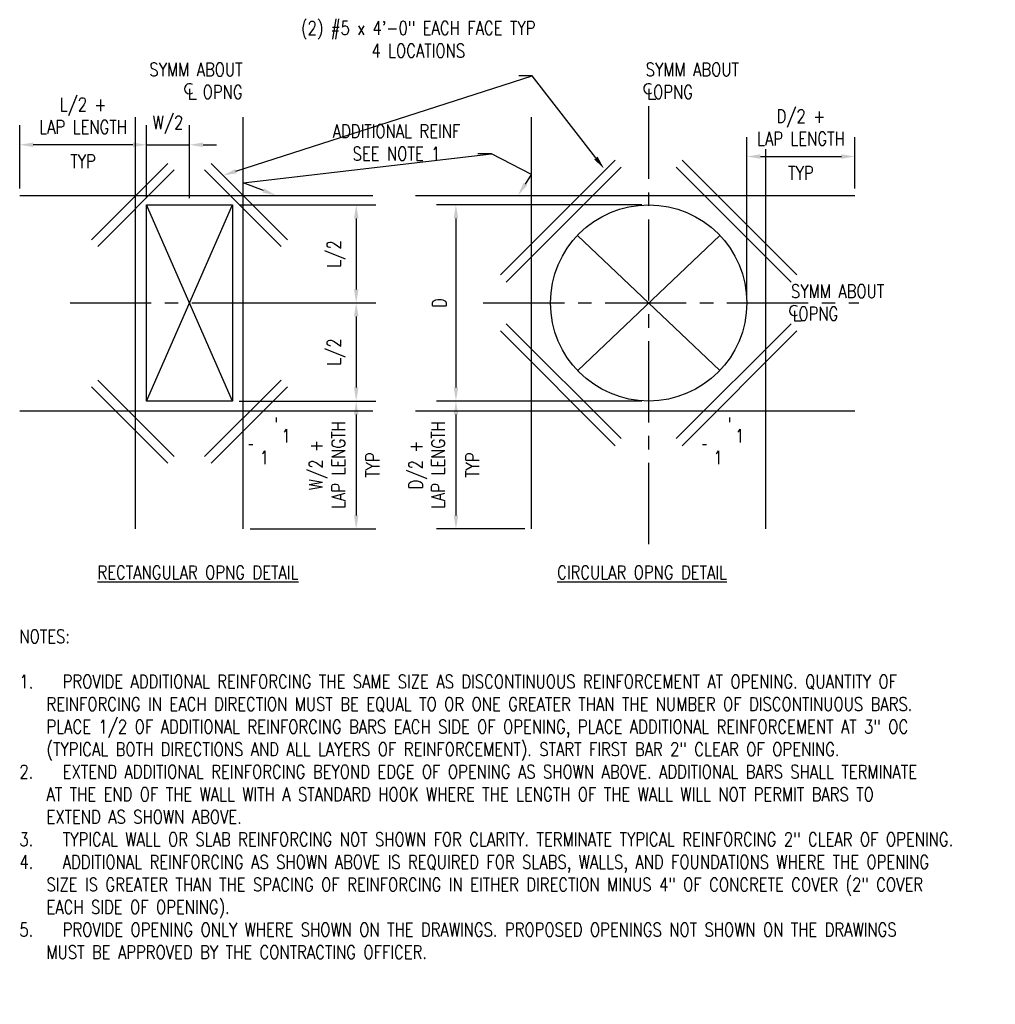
# Model space of a CAD drawing. Header units: inches. Extents: x -248 to 839, y 50 to 327.
# Tile 3 of 5: x 88 to 97, y 81 to 90. Entities that reach past the tile are written whole.
import ezdxf
from ezdxf import colors
from ezdxf.entities.mleader import LeaderData, LeaderLine
from ezdxf.math import Vec2, Vec3

# ---------------------------------------------------------------- set-up
doc = ezdxf.new("R2010")
doc.units = ezdxf.units.IN
doc.header["$MEASUREMENT"] = 0
doc.linetypes.add('CENTER2', pattern=[1.125, 0.75, -0.125, 0.125, -0.125])
doc.layers.get('Defpoints').update_dxf_attribs({"color": 6})
for name, color, linetype in [('A-DETL-CNTR', 2, 'CENTER2'), ('A-DETL-MEDM', 3, 'Continuous'), ('A-DETL-THIN', 1, 'Continuous'), ('A-DETL-WIDE', 5, 'Continuous'), ('S-ANNO-DIMS', 1, 'Continuous'), ('S-ANNO-NOTE', 2, 'Continuous')]:
    doc.layers.add(name, color=color, linetype=linetype)
doc.layers.add('A-WALL-PATT', color=9, linetype='Continuous', true_color=0x808080)
doc.styles.add('Annotative', font='romans.shx', dxfattribs={"width": 0.8, "height": 0.125})
doc.dimstyles.new('Annotative', dxfattribs={"dimscale": 0, "dimtxt": 0.125, "dimasz": 0.125, "dimexe": 0.18, "dimexo": 0.0625, "dimgap": 0.09, "dimtad": 1, "dimdec": 3, "dimzin": 3, "dimdsep": 46, "dimlunit": 4, "dimtxsty": 'Annotative', "dimcen": 0.09, "dimclrt": 2, "dimazin": 2, "dimtfac": 1, "dimtdec": 3, "dimtmove": 0, "dimatfit": 0, "dimfxl": 1, "dimtfill": 1, "dimfrac": 2, "dimtolj": 1, "dimtzin": 0, "dimarcsym": 0})

# ---------------------------------------------------------------- blocks, each defined once
blk = doc.blocks.new('Centerline_USACE - Centerline-605358-EXTRA REINFORCING AROUND OPENINGS')
at = {"layer": 'S-ANNO-NOTE'}
for p, q in [((0, 0.0259), (0, -0.0678)), ((0, -0.0678), (0.0642, -0.0678))]:
    blk.add_line(p, q, dxfattribs=at)
blk.add_arc((0, 0.0273), 0.0469, 55.77551, 308.03717, dxfattribs=at)
blk = doc.blocks.new('*D15')
at = {"layer": 'Defpoints', "color": 0, "lineweight": -3, "transparency": 16777216}
for p in [(89.7809, 86.5456), (89.8807, 85.3642), (90.9237, 85.3642)]:
    blk.add_point(p, dxfattribs=at)
at = {"layer": 'S-ANNO-DIMS', "color": 0, "lineweight": -2, "transparency": 16777216}
for p, q in [((89.8434, 86.5456), (91.1037, 86.5456)), ((90.9237, 86.4206), (90.9237, 85.4892)), ((89.9432, 85.3642), (91.1037, 85.3642))]:
    blk.add_line(p, q, dxfattribs=at)
at = {"layer": 'S-ANNO-DIMS', "color": 0, "lineweight": -3, "transparency": 16777216}
for points in [[(90.9029, 86.4206), (90.9446, 86.4206), (90.9237, 86.5456)], [(90.9029, 85.4892), (90.9446, 85.4892), (90.9237, 85.3642)]]:
    blk.add_solid(points, dxfattribs=at)
at = {"layer": 'S-ANNO-DIMS', "color": 2, "lineweight": -3, "transparency": 16777216, "insert": (90.6552, 85.9549), "char_height": 0.125, "attachment_point": 5, "rotation": 90, "style": 'Annotative', "bg_fill": 3, "box_fill_scale": 1.25, "bg_fill_color": 256, "bg_fill_true_color": 13158600, "bg_fill_transparency": 0}
blk.add_mtext('\\A1;W/2 +\\PLAP LENGTH', dxfattribs=at)
at = {"layer": 'S-ANNO-DIMS', "color": 2, "lineweight": -3, "transparency": 16777216, "insert": (91.0762, 85.9549), "char_height": 0.125, "attachment_point": 5, "rotation": 90, "style": 'Annotative', "bg_fill": 3, "box_fill_scale": 1.25, "bg_fill_color": 256, "bg_fill_true_color": 13158600, "bg_fill_transparency": 0}
blk.add_mtext('\\A1;TYP', dxfattribs=at)
blk = doc.blocks.new('*D16')
at = {"layer": 'Defpoints', "color": 0, "lineweight": -3, "transparency": 16777216}
for p in [(89.7809, 88.3581), (89.8807, 87.4518), (90.9237, 87.4518)]:
    blk.add_point(p, dxfattribs=at)
at = {"layer": 'S-ANNO-DIMS', "color": 0, "lineweight": -2, "transparency": 16777216}
for p, q in [((89.8434, 88.3581), (91.1037, 88.3581)), ((90.9237, 88.2331), (90.9237, 87.5768)), ((89.9432, 87.4518), (91.1037, 87.4518))]:
    blk.add_line(p, q, dxfattribs=at)
at = {"layer": 'S-ANNO-DIMS', "color": 0, "lineweight": -3, "transparency": 16777216}
for points in [[(90.9029, 88.2331), (90.9446, 88.2331), (90.9237, 88.3581)], [(90.9029, 87.5768), (90.9446, 87.5768), (90.9237, 87.4518)]]:
    blk.add_solid(points, dxfattribs=at)
at = {"layer": 'S-ANNO-DIMS', "color": 2, "lineweight": -3, "transparency": 16777216, "insert": (90.7385, 87.9049), "char_height": 0.125, "attachment_point": 5, "rotation": 90, "style": 'Annotative', "bg_fill": 3, "box_fill_scale": 1.25, "bg_fill_color": 256, "bg_fill_true_color": 13158600, "bg_fill_transparency": 0}
blk.add_mtext('\\A1;L/2', dxfattribs=at)
blk = doc.blocks.new('*D17')
at = {"layer": 'Defpoints', "color": 0, "lineweight": -3, "transparency": 16777216}
for p in [(89.8807, 87.4518), (89.7809, 86.5456), (90.9237, 86.5456)]:
    blk.add_point(p, dxfattribs=at)
at = {"layer": 'S-ANNO-DIMS', "color": 0, "lineweight": -2, "transparency": 16777216}
for p, q in [((89.9432, 87.4518), (91.1037, 87.4518)), ((90.9237, 87.3268), (90.9237, 86.6706)), ((89.8434, 86.5456), (91.1037, 86.5456))]:
    blk.add_line(p, q, dxfattribs=at)
at = {"layer": 'S-ANNO-DIMS', "color": 0, "lineweight": -3, "transparency": 16777216}
for points in [[(90.9029, 87.3268), (90.9446, 87.3268), (90.9237, 87.4518)], [(90.9029, 86.6706), (90.9446, 86.6706), (90.9237, 86.5456)]]:
    blk.add_solid(points, dxfattribs=at)
at = {"layer": 'S-ANNO-DIMS', "color": 2, "lineweight": -3, "transparency": 16777216, "insert": (90.7385, 86.9987), "char_height": 0.125, "attachment_point": 5, "rotation": 90, "style": 'Annotative', "bg_fill": 3, "box_fill_scale": 1.25, "bg_fill_color": 256, "bg_fill_true_color": 13158600, "bg_fill_transparency": 0}
blk.add_mtext('\\A1;L/2', dxfattribs=at)
blk = doc.blocks.new('*D18')
at = {"layer": 'Defpoints', "color": 0, "lineweight": -3, "transparency": 16777216}
for p in [(87.8157, 88.913), (87.8157, 88.4451), (88.9864, 88.3581)]:
    blk.add_point(p, dxfattribs=at)
at = {"layer": 'S-ANNO-DIMS', "color": 0, "lineweight": -2, "transparency": 16777216}
for p, q in [((87.8157, 88.5076), (87.8157, 89.093)), ((88.9864, 88.4206), (88.9864, 89.093)), ((88.8614, 88.913), (87.9407, 88.913))]:
    blk.add_line(p, q, dxfattribs=at)
at = {"layer": 'S-ANNO-DIMS', "color": 0, "lineweight": -3, "transparency": 16777216}
for points in [[(87.9407, 88.9338), (87.9407, 88.8922), (87.8157, 88.913)], [(88.8614, 88.9338), (88.8614, 88.8922), (88.9864, 88.913)]]:
    blk.add_solid(points, dxfattribs=at)
at = {"layer": 'S-ANNO-DIMS', "color": 2, "lineweight": -3, "transparency": 16777216, "insert": (88.401, 89.1816), "char_height": 0.125, "attachment_point": 5, "style": 'Annotative', "bg_fill": 3, "box_fill_scale": 1.25, "bg_fill_color": 256, "bg_fill_true_color": 13158600, "bg_fill_transparency": 0}
blk.add_mtext('\\A1;L/2 +\\PLAP LENGTH', dxfattribs=at)
at = {"layer": 'S-ANNO-DIMS', "color": 2, "lineweight": -3, "transparency": 16777216, "insert": (88.401, 88.7605), "char_height": 0.125, "attachment_point": 5, "style": 'Annotative', "bg_fill": 3, "box_fill_scale": 1.25, "bg_fill_color": 256, "bg_fill_true_color": 13158600, "bg_fill_transparency": 0}
blk.add_mtext('\\A1;TYP', dxfattribs=at)
blk = doc.blocks.new('*D19')
at = {"layer": 'Defpoints', "color": 0, "lineweight": -3, "transparency": 16777216}
for p in [(89.3837, 88.913), (88.9864, 88.3581), (89.3837, 88.3581)]:
    blk.add_point(p, dxfattribs=at)
at = {"layer": 'S-ANNO-DIMS', "color": 0, "lineweight": -2, "transparency": 16777216}
for p, q in [((88.9864, 88.4206), (88.9864, 89.093)), ((89.3837, 88.4206), (89.3837, 89.093)), ((88.8614, 88.913), (88.7364, 88.913)), ((88.9864, 88.913), (89.3837, 88.913)), ((89.5087, 88.913), (89.6337, 88.913))]:
    blk.add_line(p, q, dxfattribs=at)
at = {"layer": 'S-ANNO-DIMS', "color": 0, "lineweight": -3, "transparency": 16777216}
for points in [[(88.8614, 88.9338), (88.8614, 88.8922), (88.9864, 88.913)], [(89.5087, 88.9338), (89.5087, 88.8922), (89.3837, 88.913)]]:
    blk.add_solid(points, dxfattribs=at)
at = {"layer": 'S-ANNO-DIMS', "color": 2, "lineweight": -3, "transparency": 16777216, "insert": (89.185, 89.0982), "char_height": 0.125, "attachment_point": 5, "style": 'Annotative', "bg_fill": 3, "box_fill_scale": 1.25, "bg_fill_color": 256, "bg_fill_true_color": 13158600, "bg_fill_transparency": 0}
blk.add_mtext('\\A1;W/2', dxfattribs=at)
blk = doc.blocks.new('*D20')
at = {"layer": 'Defpoints', "color": 0, "lineweight": -3, "transparency": 16777216}
for p in [(95.5293, 88.4451), (94.5311, 87.4518)]:
    blk.add_point(p, dxfattribs=at)
at = {"layer": 'S-ANNO-DIMS', "color": 0, "lineweight": -2, "transparency": 16777216}
for p, q in [((94.5311, 87.5143), (94.5311, 88.9846)), ((95.5293, 88.5076), (95.5293, 88.9846)), ((94.6561, 88.8046), (95.4043, 88.8046))]:
    blk.add_line(p, q, dxfattribs=at)
at = {"layer": 'S-ANNO-DIMS', "color": 0, "lineweight": -3, "transparency": 16777216}
for points in [[(94.6561, 88.8254), (94.6561, 88.7837), (94.5311, 88.8046)], [(95.4043, 88.8254), (95.4043, 88.7837), (95.5293, 88.8046)]]:
    blk.add_solid(points, dxfattribs=at)
at = {"layer": 'S-ANNO-DIMS', "color": 2, "lineweight": -3, "transparency": 16777216, "insert": (95.0302, 89.0731), "char_height": 0.125, "attachment_point": 5, "style": 'Annotative', "bg_fill": 3, "box_fill_scale": 1.25, "bg_fill_color": 256, "bg_fill_true_color": 13158600, "bg_fill_transparency": 0}
blk.add_mtext('\\A1;D/2 + \\PLAP LENGTH', dxfattribs=at)
at = {"layer": 'Defpoints', "color": 0, "lineweight": -3, "transparency": 16777216}
blk.add_point((95.5293, 88.8046), dxfattribs=at)
at = {"layer": 'S-ANNO-DIMS', "color": 2, "lineweight": -3, "transparency": 16777216, "insert": (95.0302, 88.6521), "char_height": 0.125, "attachment_point": 5, "style": 'Annotative', "bg_fill": 3, "box_fill_scale": 1.25, "bg_fill_color": 256, "bg_fill_true_color": 13158600, "bg_fill_transparency": 0}
blk.add_mtext('\\A1;TYP', dxfattribs=at)
blk = doc.blocks.new('*D21')
at = {"layer": 'Defpoints', "color": 0, "lineweight": -3, "transparency": 16777216}
for p in [(93.6249, 88.3581), (91.8445, 86.5456), (93.6249, 86.5456)]:
    blk.add_point(p, dxfattribs=at)
at = {"layer": 'S-ANNO-DIMS', "color": 0, "lineweight": -2, "transparency": 16777216}
for p, q in [((93.5624, 88.3581), (91.6645, 88.3581)), ((91.8445, 88.2331), (91.8445, 86.6706)), ((93.5624, 86.5456), (91.6645, 86.5456))]:
    blk.add_line(p, q, dxfattribs=at)
at = {"layer": 'S-ANNO-DIMS', "color": 0, "lineweight": -3, "transparency": 16777216}
for points in [[(91.8237, 88.2331), (91.8653, 88.2331), (91.8445, 88.3581)], [(91.8237, 86.6706), (91.8653, 86.6706), (91.8445, 86.5456)]]:
    blk.add_solid(points, dxfattribs=at)
at = {"layer": 'S-ANNO-DIMS', "color": 2, "lineweight": -3, "transparency": 16777216, "insert": (91.692, 87.4518), "char_height": 0.125, "attachment_point": 5, "rotation": 90, "style": 'Annotative', "bg_fill": 3, "box_fill_scale": 1.25, "bg_fill_color": 256, "bg_fill_true_color": 13158600, "bg_fill_transparency": 0}
blk.add_mtext('\\A1;D', dxfattribs=at)
blk = doc.blocks.new('*D22')
at = {"layer": 'Defpoints', "color": 0, "lineweight": -3, "transparency": 16777216}
for p in [(93.6249, 86.5456), (91.8447, 85.3642), (92.542, 85.3642)]:
    blk.add_point(p, dxfattribs=at)
at = {"layer": 'S-ANNO-DIMS', "color": 0, "lineweight": -2, "transparency": 16777216}
for p, q in [((93.5624, 86.5456), (91.6647, 86.5456)), ((91.8447, 86.4206), (91.8447, 85.4892)), ((92.4795, 85.3642), (91.6647, 85.3642))]:
    blk.add_line(p, q, dxfattribs=at)
at = {"layer": 'S-ANNO-DIMS', "color": 0, "lineweight": -3, "transparency": 16777216}
for points in [[(91.8239, 86.4206), (91.8656, 86.4206), (91.8447, 86.5456)], [(91.8239, 85.4892), (91.8656, 85.4892), (91.8447, 85.3642)]]:
    blk.add_solid(points, dxfattribs=at)
at = {"layer": 'S-ANNO-DIMS', "color": 2, "lineweight": -3, "transparency": 16777216, "insert": (91.5762, 85.9549), "char_height": 0.125, "attachment_point": 5, "rotation": 90, "style": 'Annotative', "bg_fill": 3, "box_fill_scale": 1.25, "bg_fill_color": 256, "bg_fill_true_color": 13158600, "bg_fill_transparency": 0}
blk.add_mtext('\\A1;D/2 +\\PLAP LENGTH', dxfattribs=at)
at = {"layer": 'S-ANNO-DIMS', "color": 2, "lineweight": -3, "transparency": 16777216, "insert": (91.9972, 85.9549), "char_height": 0.125, "attachment_point": 5, "rotation": 90, "style": 'Annotative', "bg_fill": 3, "box_fill_scale": 1.25, "bg_fill_color": 256, "bg_fill_true_color": 13158600, "bg_fill_transparency": 0}
blk.add_mtext('\\A1;TYP', dxfattribs=at)

msp = doc.modelspace()

# ---------------------------------------------------------------- hatches: boundary and pattern name
at = {"layer": 'A-WALL-PATT', "lineweight": -3}
for points in [[(91.8239, 86.4206), (91.8656, 86.4206), (91.8446, 86.5448)], [(91.8447, 85.3642), (91.8656, 85.4892), (91.8239, 85.4892)]]:
    msp.add_hatch(color=8, dxfattribs=at).paths.add_polyline_path(points)

# ---------------------------------------------------------------- linework, layer by layer
at = {"layer": 'A-DETL-CNTR', "lineweight": -3}
for p, q in [((93.6249, 85.223), (93.6249, 89.2696)), ((88.2803, 87.4518), (90.9987, 87.4518)), ((92.0974, 87.4518), (95.5661, 87.4518))]:
    msp.add_line(p, q, dxfattribs=at)
at = {"layer": 'A-DETL-MEDM', "lineweight": -3}
for p, q in [((88.9864, 86.5456), (88.9864, 88.3581)), ((88.9864, 88.3581), (89.7809, 88.3581)), ((89.7809, 88.3581), (89.7809, 86.5456)), ((89.7809, 86.5456), (88.9864, 86.5456))]:
    msp.add_line(p, q, dxfattribs=at)
msp.add_circle((93.6249, 87.4518), 0.9063, dxfattribs=at)
at = {"layer": 'A-DETL-THIN', "lineweight": -3}
for p, q in [((87.8157, 88.5201), (87.8157, 88.988)), ((88.9864, 86.5456), (89.7809, 88.3581)), ((89.7809, 86.5456), (88.9864, 88.3581)), ((89.8559, 88.3581), (91.0029, 88.3581)), ((94.2807, 86.8264), (92.9671, 88.0752)), ((92.969, 86.8264), (94.2827, 88.0752)), ((90.4477, 87.4518), (90.9987, 87.4518)), ((89.8559, 86.5456), (90.9987, 86.5456)), ((93.5499, 86.5456), (91.7695, 86.5456)), ((91.8447, 86.4206), (91.8447, 85.4892)), ((89.9557, 85.3642), (90.9987, 85.3642)), ((92.467, 85.3642), (91.7697, 85.3642))]:
    msp.add_line(p, q, dxfattribs=at)
at = {"layer": 'A-DETL-WIDE', "lineweight": -3}
for p, q in [((88.8866, 85.3642), (88.8866, 89.1692)), ((89.8807, 85.3642), (89.8807, 89.1692)), ((92.542, 85.3642), (92.542, 89.1692)), ((94.7078, 85.3642), (94.7078, 89.1692)), ((88.4785, 88.035), (89.1841, 88.7406)), ((90.2888, 88.035), (89.5832, 88.7406)), ((93.3164, 88.7715), (92.2557, 87.7109)), ((93.3698, 88.7052), (92.3092, 87.6446)), ((93.8799, 88.7052), (94.9405, 87.6446)), ((93.9333, 88.7715), (94.994, 87.7109)), ((88.5379, 87.9747), (89.2434, 88.6802)), ((90.2294, 87.9747), (89.5239, 88.6802)), ((87.8157, 88.4451), (91.0766, 88.4451)), ((91.4704, 88.4451), (95.5293, 88.4451)), ((93.3698, 86.1984), (92.3092, 87.2591)), ((93.8799, 86.1984), (94.9405, 87.2591)), ((93.3164, 86.1321), (92.2557, 87.1928)), ((93.9333, 86.1321), (94.994, 87.1928)), ((88.5379, 86.7377), (89.2434, 86.0322)), ((90.2294, 86.7377), (89.5239, 86.0322)), ((88.4785, 86.6773), (89.1841, 85.9717)), ((90.2888, 86.6773), (89.5832, 85.9717)), ((87.8157, 86.4556), (91.0766, 86.4556)), ((91.4704, 86.4556), (95.5293, 86.4556))]:
    msp.add_line(p, q, dxfattribs=at)
at = {"layer": 'S-ANNO-DIMS', "lineweight": -3}
for p, q in [((90.1828, 86.3918), (90.1828, 86.1418)), ((94.3721, 86.3918), (94.3721, 86.1418)), ((90.1828, 86.1418), (89.9328, 86.1418)), ((94.3721, 86.1418), (94.1221, 86.1418))]:
    msp.add_line(p, q, dxfattribs=at)

# ---------------------------------------------------------------- block references
at = {"layer": 'S-ANNO-NOTE', "lineweight": -3}
for p in [(89.3847, 89.4033), (93.6259, 89.4033), (94.9718, 87.3528)]:
    msp.add_blockref('Centerline_USACE - Centerline-605358-EXTRA REINFORCING AROUND OPENINGS', p, dxfattribs=at)

# ---------------------------------------------------------------- texts
at = {"layer": 'S-ANNO-NOTE', "lineweight": -3, "char_height": 0.125, "attachment_point": 1, "style": 'Annotative'}
for s, insert, width in [('SYMM ABOUT\\P OPNG', (93.597, 89.6712), 1.001591), ('{\\LRECTANGULAR OPNG DETAIL}', (88.5339, 85.0241), 2.503495), ('{\\LCIRCULAR OPNG DETAIL}', (92.779, 85.0241), 2.503495), ('NOTES:\\P\\P\\pxi-2,l2,t3.2,6.4,9.6,12.8,16,19.2,22.4,25.6,28.8,32,35.2,38.4,41.6,44.8,48,51.2,54.4,57.6,60.8,64,67.2,70.4,73.6,76.8,80,83.2,86.4,89.6,92.8,96,99.2,102.4;1.^IPROVIDE ADDITIONAL REINFORCING THE SAME SIZE AS DISCONTINUOUS REINFORCEMENT AT OPENING. QUANTITY OF REINFORCING IN EACH DIRECTION MUST BE EQUAL TO OR ONE GREATER THAN THE NUMBER OF DISCONTINUOUS BARS. PLACE 1/2 OF ADDITIONAL REINFORCING BARS EACH SIDE OF OPENING, PLACE ADDITIONAL REINFORCEMENT AT 3" OC (TYPICAL BOTH DIRECTIONS AND ALL LAYERS OF REINFORCEMENT). START FIRST BAR 2" CLEAR OF OPENING.\\P2.^IEXTEND ADDITIONAL REINFORCING BEYOND EDGE OF OPENING AS SHOWN ABOVE. ADDITIONAL BARS SHALL TERMINATE AT THE END OF THE WALL WITH A STANDARD HOOK WHERE THE LENGTH OF THE WALL WILL NOT PERMIT BARS TO EXTEND AS SHOWN ABOVE.\\P3.^ITYPICAL WALL OR SLAB REINFORCING NOT SHOWN FOR CLARITY. TERMINATE TYPICAL REINFORCING 2" CLEAR OF OPENING.\\P4.^IADDITIONAL REINFORCING AS SHOWN ABOVE IS REQUIRED FOR SLABS, WALLS, AND FOUNDATIONS WHERE THE OPENING SIZE IS GREATER THAN THE SPACING OF REINFORCING IN EITHER DIRECTION MINUS 4" OF CONCRETE COVER (2" COVER EACH SIDE OF OPENING).\\P5.^IPROVIDE OPENING ONLY WHERE SHOWN ON THE DRAWINGS. PROPOSED OPENINGS NOT SHOWN ON THE DRAWINGS MUST BE APPROVED BY THE CONTRACTING OFFICER.', (87.8129, 84.4328), 9.107499)]:
    msp.add_mtext(s, dxfattribs=dict(at, insert=insert, width=width))

# ---------------------------------------------------------------- leaders
at = {"layer": 'S-ANNO-NOTE', "lineweight": -3}
ml = msp.add_multileader_mtext('Standard', dxfattribs=at)
ml.set_content('(2) #5 x 4\'-0" EACH FACE TYP\\P4 LOCATIONS', color=256, style='Annotative')
ml.set_leader_properties(color=1, linetype='ByLayer', lineweight=-1)
ml.build(insert=Vec2(0, 0))
ml.multileader.update_dxf_attribs({"text_right_attachment_type": 3, "dogleg_length": 0.125, "arrow_head_size": 0.125})
ctx = ml.context
ctx.base_point, ctx.char_height, ctx.arrow_head_size, ctx.landing_gap_size, ctx.plane_origin = Vec3(90.5684, 89.9917), 0.125, 0.125, 0.09, Vec3(90.2908, 89.5045)
ctx.right_attachment, ctx.text_align_type = 3, 1
notes = []
notes.append((ctx, [(1, (1, 1, 0), (92.5495, 89.5513), (-1, 0), 0.125, [(0, [(89.6939, 88.6299)], 0, []), (1, [(93.2131, 88.692)], 0, [])])]))
ctx.mtext.insert, ctx.mtext.width, ctx.mtext.alignment, ctx.mtext.flow_direction = Vec3(91.4964, 90.0542), 2.073537, 2, 5
ml = msp.add_multileader_mtext('Standard', dxfattribs=at)
ml.set_content('ADDITIONAL REINF\\PSEE NOTE 1', color=256, style='Annotative')
ml.set_leader_properties(color=1, linetype='ByLayer', lineweight=-1)
ml.build(insert=Vec2(0, 0))
ml.multileader.update_dxf_attribs({"text_right_attachment_type": 3, "dogleg_length": 0.125, "arrow_head_size": 0.125})
ctx = ml.context
ctx.base_point, ctx.char_height, ctx.arrow_head_size, ctx.landing_gap_size, ctx.plane_origin = Vec3(90.5435, 89.0384), 0.125, 0.125, 0.09, Vec3(90.266, 88.8461)
ctx.right_attachment, ctx.text_align_type = 3, 1
notes.append((ctx, [(1, (1, 1, 0), (92.1724, 88.83), (-1, 0), 0.125, [(2, [(90.184, 88.4451), (89.8807, 88.5614)], 0, []), (3, [(92.4178, 88.4451), (92.542, 88.637)], 0, [])])]))
ctx.mtext.insert, ctx.mtext.width, ctx.mtext.alignment, ctx.mtext.flow_direction = Vec3(91.2955, 89.1009), 1.313588, 2, 5
for ctx, leaders in notes:
    for number, flags, end, landing, length, lines in leaders:
        leader = LeaderData()
        leader.index, (leader.has_last_leader_line, leader.has_dogleg_vector, leader.attachment_direction) = number, flags
        leader.last_leader_point, leader.dogleg_vector, leader.dogleg_length = Vec3(end), Vec3(landing), length
        for number, points, colour, breaks in lines:
            line = LeaderLine()
            line.index, line.vertices, line.color, line.breaks = number, Vec3.list(points), colors.encode_raw_color(colour), breaks
            leader.lines.append(line)
        ctx.leaders.append(leader)

# ---------------------------------------------------------------- next in the draw order: texts
at = {"layer": 'S-ANNO-NOTE', "lineweight": -3, "char_height": 0.125, "width": 0.103068, "attachment_point": 1, "line_spacing_factor": 0.981704, "style": 'Annotative', "bg_fill": 2}
for insert in [(90.0322, 86.0859), (94.2219, 86.0859)]:
    msp.add_mtext('\\pxt3.2,6.4,9.6,12.8,16,19.2,22.4,25.6,28.8,32,35.2,38.4,41.6,44.8,48,51.2,54.4,57.6,60.8,64,67.2,70.4,73.6,76.8,80,83.2,86.4,89.6,92.8,96,99.2,102.4;{1}', dxfattribs=dict(at, insert=insert))

# ---------------------------------------------------------------- next in the draw order: dimensions: what is measured, and where the dimension line sits
at = {"layer": 'S-ANNO-DIMS', "lineweight": -3}
dim = msp.add_linear_dim(base=(87.8157, 88.913), p1=(88.9864, 88.3581), p2=(87.8157, 88.4451), text='L/2 +\\PLAP LENGTH\\XTYP', dimstyle='Annotative', override={"dimpost": '\\X'}, dxfattribs=at)
dim.commit()
dim.dimension.update_dxf_attribs({"geometry": '*D18', "text_midpoint": (88.401, 88.913)})
dim = msp.add_linear_dim(base=(95.5293, 88.8046), p1=(94.5311, 87.4518), p2=(95.5293, 88.4451), text='D/2 + \\PLAP LENGTH\\XTYP', dimstyle='Annotative', override={"dimpost": '\\X'}, dxfattribs=at)
dim.commit()
dim.dimension.update_dxf_attribs({"geometry": '*D20', "text_midpoint": (95.0302, 88.8046), "dimtype": 160})
for base, p1, p2, text, picture, middle in [((90.9237, 87.4518), (89.7809, 88.3581), (89.8807, 87.4518), 'L/2', '*D16', (90.7385, 87.9049)), ((91.8445, 86.5456), (93.6249, 88.3581), (93.6249, 86.5456), 'D', '*D21', (91.692, 87.4518))]:
    dim = msp.add_linear_dim(base=base, p1=p1, p2=p2, angle=90, text=text, dimstyle='Annotative', override={"dimpost": '\\X'}, dxfattribs=at)
    dim.commit()
    dim.dimension.update_dxf_attribs({"geometry": picture, "text_midpoint": middle})

# ---------------------------------------------------------------- next in the draw order: texts
at = {"layer": 'S-ANNO-NOTE', "lineweight": -3, "insert": (94.9389, 87.6228), "char_height": 0.125, "width": 1.082812, "attachment_point": 1, "style": 'Annotative'}
msp.add_mtext('SYMM ABOUT\\P OPNG', dxfattribs=at)
at = {"layer": 'S-ANNO-NOTE', "lineweight": -3, "char_height": 0.125, "width": 0.103068, "attachment_point": 1, "line_spacing_factor": 0.981704, "style": 'Annotative', "bg_fill": 2}
for insert in [(90.2322, 86.2858), (94.4219, 86.2858)]:
    msp.add_mtext('\\pxt3.2,6.4,9.6,12.8,16,19.2,22.4,25.6,28.8,32,35.2,38.4,41.6,44.8,48,51.2,54.4,57.6,60.8,64,67.2,70.4,73.6,76.8,80,83.2,86.4,89.6,92.8,96,99.2,102.4;{1}', dxfattribs=dict(at, insert=insert))

# ---------------------------------------------------------------- next in the draw order: dimensions: what is measured, and where the dimension line sits
at = {"layer": 'S-ANNO-DIMS', "lineweight": -3}
dim = msp.add_linear_dim(base=(89.3837, 88.913), p1=(88.9864, 88.3581), p2=(89.3837, 88.3581), text='W/2', dimstyle='Annotative', override={"dimpost": '\\X'}, dxfattribs=at)
dim.commit()
dim.dimension.update_dxf_attribs({"geometry": '*D19', "text_midpoint": (89.185, 88.913), "dimtype": 160})

# ---------------------------------------------------------------- next in the draw order: texts
at = {"layer": 'S-ANNO-NOTE', "lineweight": -3, "insert": (89.8742, 89.6712), "char_height": 0.125, "width": 1.001591, "attachment_point": 3, "style": 'Annotative'}
msp.add_mtext('SYMM ABOUT\\P OPNG', dxfattribs=at)

# ---------------------------------------------------------------- next in the draw order: dimensions: what is measured, and where the dimension line sits
at = {"layer": 'S-ANNO-DIMS', "lineweight": -3}
dim = msp.add_linear_dim(base=(90.9237, 85.3642), p1=(89.7809, 86.5456), p2=(89.8807, 85.3642), angle=90, text='W/2 +\\PLAP LENGTH\\XTYP', dimstyle='Annotative', override={"dimpost": '\\X'}, dxfattribs=at)
dim.commit()
dim.dimension.update_dxf_attribs({"geometry": '*D15', "text_midpoint": (90.9237, 85.9549)})

# ---------------------------------------------------------------- next in the draw order: dimensions: what is measured, and where the dimension line sits
for base, p1, p2, text, picture, middle in [((90.9237, 86.5456), (89.8807, 87.4518), (89.7809, 86.5456), 'L/2', '*D17', (90.7385, 86.9987)), ((91.8447, 85.3642), (93.6249, 86.5456), (92.542, 85.3642), 'D/2 +\\PLAP LENGTH\\XTYP', '*D22', (91.8447, 85.9549))]:
    dim = msp.add_linear_dim(base=base, p1=p1, p2=p2, angle=90, text=text, dimstyle='Annotative', override={"dimpost": '\\X'}, dxfattribs=at)
    dim.commit()
    dim.dimension.update_dxf_attribs({"geometry": picture, "text_midpoint": middle})

doc.saveas('drawing.dxf')
